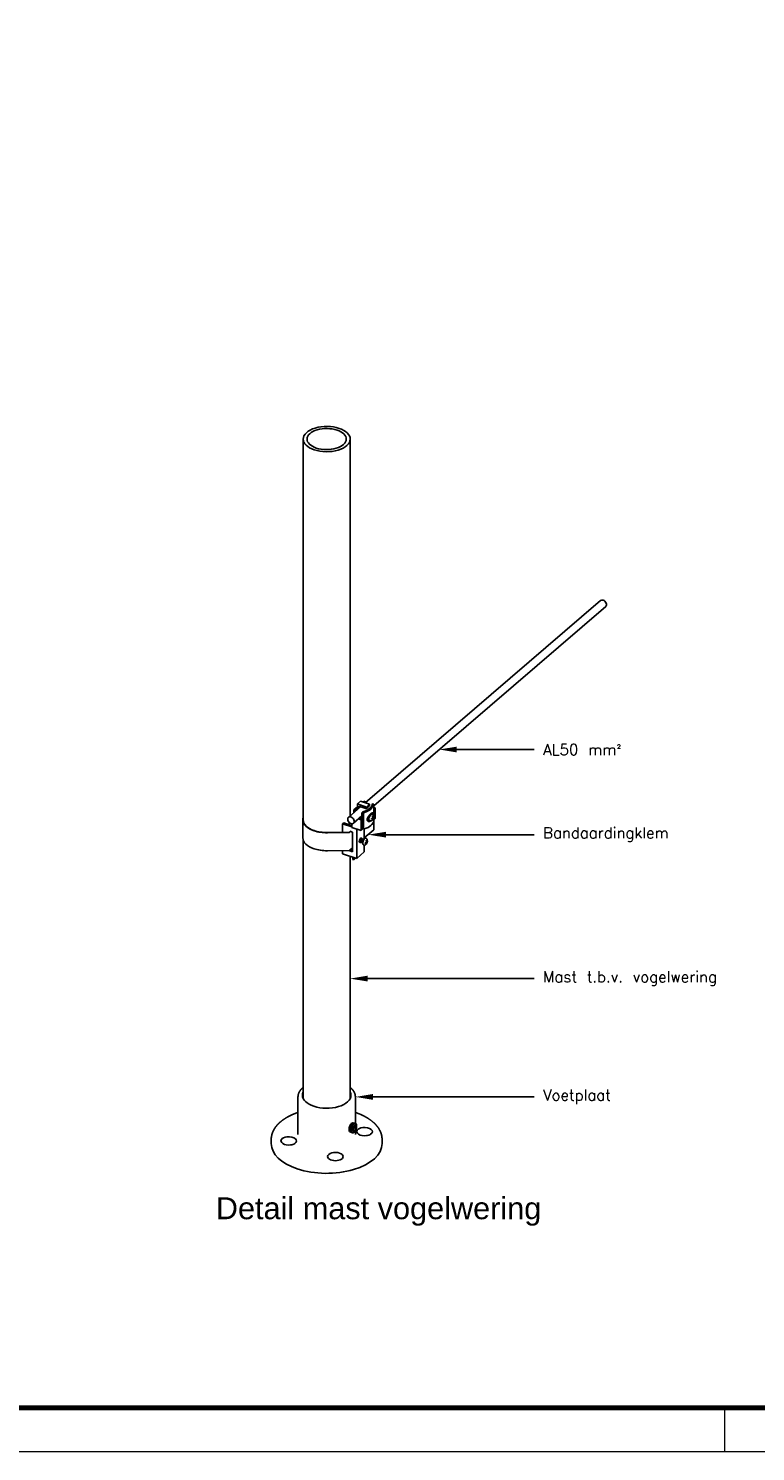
# Model space of a CAD drawing. Header units: millimetres. Extents: x -1609 to 2109, y 0 to 841.
# Tile 2 of 65: x -1419 to -1253, y 0 to 324. Entities that reach past the tile are written whole.
import ezdxf
from ezdxf import colors
from ezdxf.entities.mleader import LeaderData, LeaderLine
from ezdxf.math import Vec2, Vec3

# ---------------------------------------------------------------- set-up
doc = ezdxf.new("R2010")
doc.units = ezdxf.units.MM
doc.layers.add('a_Bemating', color=4, linetype='Continuous', lineweight=13)
doc.layers.add('a_Tekst 50', color=6, linetype='Continuous', lineweight=50)
doc.layers.add('RVB_ALG_TEKENBLAD_ALGEMEEN', color=2, linetype='Continuous')
doc.styles.add('Sch01-H50', font='Arial.ttf', dxfattribs={"height": 5})
doc.styles.get("Standard").update_dxf_attribs({"font": 'txt.shx'})

# ---------------------------------------------------------------- blocks, each defined once
blk = doc.blocks.new('*U10')
at = {"color": 1, "linetype": 'Continuous', "lineweight": 18}
blk.add_lwpolyline([(-1609, 0), (0, 0), (0, 841), (-1609, 841)], close=True, dxfattribs=at)
at = {"color": 5, "linetype": 'Continuous', "lineweight": 70}
blk.add_lwpolyline([(-1599, 10), (-10, 10), (-10, 831), (-1599, 831)], close=True, dxfattribs=at)
at = {"color": 1, "linetype": 'Continuous', "lineweight": 18, "flags": 128}
blk.add_lwpolyline([(-1260, 10), (-1260, 0)], dxfattribs=at)
blk = doc.blocks.new('A$CFLATSHOT_1C40')
for p, q in [((-24.2, 725.1), (-24.2, 333.1)), ((24.1, 725.1), (24.1, 337.4)), ((281.8, 559), (39.7, 350.7)), ((287, 552.9), (48.4, 347.7)), ((34.7, 352.3), (31.6, 349.6)), ((34.7, 352.3), (44.2, 349.2)), ((38.2, 352.3), (37.2, 351.5)), ((38.2, 352.3), (39.9, 351.8)), ((38.9, 350.9), (39.9, 351.8)), ((39.9, 351.8), (39.9, 350.9)), ((35.1, 346.8), (22.4, 335.8)), ((36.3, 337.3), (27.6, 329.8)), ((31.6, 346.7), (28.1, 343.7)), ((28.1, 343.7), (29.8, 343.1)), ((28.1, 343.7), (28.1, 340.8)), ((29.8, 343.1), (33.3, 346.1)), ((29.8, 342.2), (29.8, 343.1)), ((31.6, 349.6), (31.6, 346.7)), ((41.1, 346.4), (31.6, 349.6)), ((33.3, 346.1), (31.6, 346.7)), ((33.3, 346.1), (33.3, 347.4)), ((41.1, 344.7), (33.3, 347.4)), ((36.3, 340.2), (36.3, 334.2)), ((37.8, 339.7), (37.8, 324.5)), ((41.1, 346.4), (44.2, 349.2)), ((44.2, 347.5), (41.1, 344.7)), ((41.1, 344.7), (41.1, 346.4)), ((44.2, 349.2), (44.2, 347.5)), ((46.6, 339.2), (47.4, 338.9)), ((46.9, 349.7), (48.4, 349.2)), ((48.4, 348.8), (48.4, 337.6)), ((48.4, 346), (49.8, 345.5)), ((48.7, 344.6), (48.4, 344.7)), ((48.7, 344.6), (49.8, 345.5)), ((48.7, 333.6), (48.7, 344.6)), ((49.8, 345.5), (49.8, 334.5)), ((-24.5, 314.6), (-24.5, 333.1)), ((17.5, 330.1), (16.4, 329.2)), ((16.4, 329.2), (16.4, 320.4)), ((16.4, 329.2), (26, 326)), ((26, 327.2), (17.5, 330.1)), ((23.1, 330.7), (23.1, 328.2)), ((26, 329.2), (26, 325.4)), ((35.5, 322.2), (26, 325.4)), ((31, 293.5), (31, 323.8)), ((32.7, 334.2), (35.5, 333.2)), ((36.6, 334.1), (33.7, 335.1)), ((35.5, 333.2), (36.6, 334.1)), ((35.5, 322.2), (35.5, 333.2)), ((36.6, 323.2), (35.5, 322.2)), ((36.6, 334.1), (36.6, 323.2)), ((36.8, 324.5), (38.3, 324)), ((38.7, 323.9), (38.7, 313.6)), ((38.7, 314.7), (48.5, 323.1)), ((44.3, 332.6), (45.2, 332.3)), ((45.2, 332.3), (45.2, 332.3)), ((47, 334.3), (46.3, 334.6)), ((47.4, 334.2), (46.4, 334.7)), ((47.9, 334.3), (46.5, 334.7)), ((46.7, 332.6), (46.7, 332.6)), ((48.1, 334.9), (47.2, 335.2)), ((47.9, 336.3), (47.3, 336.5)), ((47.3, 333.6), (47.5, 333.5)), ((48.1, 336), (47.4, 336.2)), ((47.7, 336.1), (47.4, 336.2)), ((48.3, 335.4), (47.4, 335.7)), ((48.5, 336), (48.3, 336)), ((48.4, 335.4), (48.4, 333.6)), ((48.7, 333.6), (48.4, 333.7)), ((48.5, 323.1), (48.5, 333.7)), ((49.8, 334.5), (48.7, 333.6)), ((-24.2, 312.2), (-24.2, 46.3)), ((0.6, 320.2), (23.2, 320.5)), ((23.2, 320.3), (0.7, 320)), ((23.7, 321.5), (26.7, 320.5)), ((24.6, 321.2), (23.9, 320.5)), ((26.7, 320.5), (26.7, 300.2)), ((34.1, 311.7), (34.1, 311.4)), ((34.7, 313.3), (34.6, 313.1)), ((34.7, 311.5), (34.7, 311.2)), ((35.3, 313.1), (35.2, 312.9)), ((35.3, 311.3), (35.3, 311)), ((35.9, 312.9), (35.7, 312.7)), ((35.9, 311.1), (35.9, 310.8)), ((36.5, 312.7), (36.3, 312.5)), ((36.5, 310.9), (36.5, 310.6)), ((37.1, 312.5), (36.9, 312.3)), ((36.9, 309.4), (37.1, 309.4)), ((38.2, 313.2), (38.3, 313.2)), ((40.5, 309.2), (39.8, 309.6)), ((40.8, 309.2), (39.9, 309.6)), ((40, 314.2), (40.9, 313.9)), ((41.3, 309.3), (40, 309.7)), ((40.1, 307.6), (40.1, 307.6)), ((41.6, 309.8), (40.7, 310.1)), ((41.3, 311.3), (40.8, 311.5)), ((41, 308.5), (40.8, 308.6)), ((41.6, 311), (40.9, 311.2)), ((40.9, 311.1), (41.1, 311.1)), ((41.8, 310.3), (40.9, 310.7)), ((41.8, 311), (42, 311)), ((0.7, 301.4), (23.2, 301.7)), ((16.4, 301.6), (16.4, 298.4)), ((31, 293.5), (16.4, 298.4)), ((23.7, 301.2), (24.8, 302.1)), ((23.7, 301.2), (23.7, 301.9)), ((26.7, 300.2), (23.7, 301.2)), ((23.9, 301.9), (26.7, 304.4)), ((24.1, 295.8), (24.1, 46.3)), ((24.8, 302.7), (24.8, 302.1)), ((24.8, 302.1), (26.7, 301.5)), ((26.7, 302.9), (25.5, 303.3)), ((27, 294.3), (27.4, 294.7)), ((27, 292.4), (27, 294.3)), ((27.8, 294), (27, 294.3)), ((28.3, 294.4), (27.8, 294)), ((27.8, 294), (27.8, 292.1)), ((27.8, 292.1), (29.3, 293.4)), ((38.7, 300.2), (31, 293.5)), ((37.8, 307.5), (38.7, 307.3)), ((38.7, 307.3), (38.7, 307.3)), ((38.7, 307.2), (38.7, 300.2)), ((27, 292.4), (27.8, 292.1)), ((-29.5, 48.1), (-29.5, 9.3)), ((29.5, 48.1), (29.5, 48.1)), ((29.5, 48.1), (29.5, 20.7)), ((23.1, 15.6), (23, 14.9)), ((24.6, 19.7), (24.3, 19.1)), ((24.4, 15.2), (24.3, 14.5)), ((25.9, 19.3), (25.5, 18.7)), ((27.5, 15.7), (28.8, 18.1)), ((27.5, 13.3), (27.5, 15.7)), ((27.9, 16.3), (30.2, 15.6)), ((28.5, 21), (29.8, 20.6)), ((28.8, 18.1), (30.2, 18)), ((30.2, 15.6), (28.8, 13.2)), ((30.2, 18), (30.2, 15.6)), ((30.8, 17), (30.8, 17.6)), ((-57, 4.2), (-57, 0)), ((-29.5, 9.3), (-29.5, 9.3)), ((25.3, 11.5), (26.6, 11.1)), ((27.5, 13.7), (28.8, 13.2)), ((28.8, 13.2), (27.5, 13.3)), ((29.2, 12.9), (29.6, 13.4)), ((29.5, 13.3), (29.5, 9.3)), ((57, 4.2), (57, 4.2)), ((57, 4.2), (57, 0))]:
    blk.add_line(p, q)
for centre in [(43.7, 336.5), (37.1, 311.5)]:
    blk.add_arc(centre, 4.89, 307.753, 15.209)
at = {"extrusion": (-6.65246e-13, 3.41394e-14, -1)}
blk.add_arc((-35.6, 333.4), 12.8, 178.9276, 185.4623, dxfattribs=at)
for centre, major_axis, ratio, start_param, end_param in [((0, 725.1), (24.2, 0), 0.536732, 1.012894, 3.141575), ((0, 725.1), (24.2, 0), 0.536732, 6.283168, 7.29608), ((0, 725.1), (24.2, 0), 0.536732, 3.141575, 4.154487), ((0, 725.1), (24.2, 0), 0.536732, 4.154487, 6.283168), ((284.4, 555.9), (2.61, -3.03), 0.715812, 2.264888, 3.14161), ((284.4, 555.9), (2.61, -3.03), 0.715812, 0.000017, 2.264888), ((28.9, 349.9), (19.5, 0), 0.536732, 5.245555, 5.725283), ((28.9, 349.9), (19.5, 0), 0.536732, 5.725283, 6.205012), ((43.6, 336.6), (4.49, 1.93), 0.281028, 5.481735, 5.626728), ((43.7, 336.5), (2.77, -4.03), 0.665199, 1.018503, 1.257536), ((0, 333.1), (-24.1, 0), 0.536732, 6.283168, 7.29608), ((28.9, 333), (19.5, 0), 0.536732, 5.245555, 5.725283), ((28.9, 333), (19.5, 0), 0.536732, 5.725283, 6.205012), ((43.7, 336.4), (4.86, 0.5), 0.4871, 5.184267, 5.4233), ((43.6, 336.4), (1.53, -4.64), 0.441294, 0.929641, 1.002138), ((43.6, 336.4), (1.53, -4.64), 0.441294, 0.857144, 0.929641), ((43.5, 336.7), (4.05, 2.69), 0.771531, 5.122834, 5.245201), ((43.7, 336.5), (2.77, -4.03), 0.665199, 0.279796, 0.518829), ((43.4, 336.5), (-0.51, -4.84), 0.83672, 1.426941, 1.549308), ((43.4, 336.1), (-3.99, 2.78), 0.302928, 3.49562, 3.617987), ((43.7, 336.9), (4.79, -0.85), 0.05964, 5.862074, 5.984441), ((43.7, 336.4), (4.86, 0.5), 0.4871, 5.922975, 6.162008), ((0, 314.6), (-24.5, 0), 0.536732, 6.283168, 7.29608), ((0, 333.1), (-24.1, 0), 0.536732, 1.012894, 1.597611), ((23.2, 320.7), (0.4, 0), 0.536732, 4.739203, 5.725283), ((34.9, 312.2), (0.79, 2.37), 0.446689, 6.283144, 8.497369), ((34.9, 312.2), (0.79, 2.37), 0.446689, 2.214184, 3.141552), ((34.6, 312.3), (0.64, 1.9), 0.446689, 2.463721, 3.499712), ((34, 312.5), (0.64, 1.9), 0.446689, 3.402861, 3.499712), ((35.1, 312.1), (0.64, 1.9), 0.446689, 2.096789, 3.499712), ((35.1, 312.1), (0.64, 1.9), 0.446689, 1.044808, 2.096789), ((34.9, 312.2), (0.44, 1.32), 0.446689, 1.044808, 2.096789), ((34.9, 312.2), (0.79, 2.37), 0.446689, 3.141552, 3.829068), ((34.6, 312.3), (0.64, 1.9), 0.446689, 0.643387, 0.677872), ((34.6, 312.3), (0.64, 1.9), 0.446689, 5.925066, 6.926573), ((35.7, 311.9), (0.64, 1.9), 0.446689, 2.096789, 3.499712), ((35.1, 312.1), (0.64, 1.9), 0.446689, 0.643387, 1.044808), ((35.7, 311.9), (0.64, 1.9), 0.446689, 1.044808, 2.096789), ((35.4, 312), (0.44, 1.32), 0.446689, 1.044808, 2.096789), ((34, 312.5), (0.64, 1.9), 0.446689, 5.925066, 6.021917), ((35.1, 312.1), (0.64, 1.9), 0.446689, 5.925066, 6.926573), ((36.3, 311.7), (0.64, 1.9), 0.446689, 2.096789, 3.499712), ((35.7, 311.9), (0.64, 1.9), 0.446689, 0.643387, 1.044808), ((36.3, 311.7), (0.64, 1.9), 0.446689, 1.044808, 2.096789), ((36, 311.8), (0.44, 1.32), 0.446689, 1.044808, 2.096789), ((34.9, 312.2), (0.79, 2.37), 0.446689, 5.59571, 6.283144), ((35.7, 311.9), (0.64, 1.9), 0.446689, 5.925066, 6.926573), ((36.9, 311.5), (0.64, 1.9), 0.446689, 2.096789, 3.499712), ((36.3, 311.7), (0.64, 1.9), 0.446689, 0.643387, 1.044808), ((36.9, 311.5), (0.64, 1.9), 0.446689, 1.044808, 2.096789), ((36.6, 311.6), (0.44, 1.32), 0.446689, 1.044808, 2.096789), ((36.3, 311.7), (0.64, 1.9), 0.446689, 5.925066, 6.926573), ((37.5, 311.3), (0.64, 1.9), 0.446689, 2.096789, 3.141629), ((36.9, 311.5), (0.64, 1.9), 0.446689, 0.643387, 1.044808), ((37.5, 311.3), (0.64, 1.9), 0.446689, 1.044808, 2.096789), ((37.2, 311.4), (0.44, 1.32), 0.446689, 1.044808, 2.096789), ((38.9, 310.9), (1.11, 3.32), 0.446689, 0.643387, 3.141629), ((36.9, 311.5), (0.64, 1.9), 0.446689, 5.925066, 6.926573), ((37.5, 311.3), (0.64, 1.9), 0.446689, 0.643387, 1.044808), ((37.5, 311.3), (0.64, 1.9), 0.446689, 0.000037, 0.643387), ((38.9, 310.9), (1.11, 3.32), 0.446689, 0.000037, 0.643387), ((37.1, 311.5), (4.86, -0.53), 0.580484, 5.297454, 5.536486), ((37, 311), (4.55, -1.73), 0.153024, 5.65455, 5.776917), ((37.1, 311.4), (4.18, -2.52), 0.679652, 5.990424, 6.135417), ((37.1, 311.4), (-3.62, 3.28), 0.758583, 3.994243, 4.233276), ((37.1, 311.4), (-3.62, 3.28), 0.758583, 3.255536, 3.494568), ((37.3, 311.8), (-4.46, 1.95), 0.396312, 3.654114, 3.77648), ((37.3, 311.5), (0.03, -4.87), 0.930104, 1.100418, 1.222785), ((37.2, 311.3), (4.56, 1.69), 0.864915, 5.540994, 5.663361), ((37.1, 311.5), (4.86, -0.53), 0.580484, 6.036161, 6.275194), ((37.1, 311.5), (-4.81, 0.86), 0.839917, 3.290216, 3.362712), ((37.1, 311.5), (-4.81, 0.86), 0.839917, 3.217719, 3.290216), ((0, 314.6), (-24.5, 0), 0.536732, 1.012894, 1.597611), ((23.2, 302.2), (0.8, 0), 0.536732, 4.739203, 5.725283), ((27.1, 294.1), (-2.5, 0), 0.536732, 2.583691, 3.041197), ((0, 49.8), (25, 0), 0.536732, 2.88008, 3.141575), ((0, 49.8), (25, 0), 0.536732, 3.141575, 4.154487), ((0, 49.8), (25, 0), 0.536732, 4.154487, 6.283168), ((0, 49.8), (25, 0), 0.536732, 6.283168, 6.544698), ((25.7, 16.7), (1.59, 4.74), 0.446689, 2.096789, 3.446747), ((25.7, 16.7), (1.59, 4.74), 0.446689, 1.044808, 2.096789), ((25.7, 16.7), (1.59, 4.74), 0.446689, 0.643387, 1.044808), ((25.7, 16.7), (1.59, 4.74), 0.446689, 5.978031, 6.926573), ((0, 0), (57, 0), 0.536732, 3.141575, 4.154487), ((0, 0), (57, 0), 0.536732, 4.154487, 6.283168)]:
    blk.add_ellipse(centre, major_axis=major_axis, ratio=ratio, start_param=start_param, end_param=end_param)
at = {"extrusion": (-4.1264e-15, 5.08312e-30, -1)}
for start_param, end_param in [(3.14161, 5.270291), (5.270291, 6.283203), (2.128698, 3.14161), (0.000017, 2.128698)]:
    blk.add_ellipse((0, 725.1), major_axis=(20.2, 0), ratio=0.536732, start_param=start_param, end_param=end_param, dxfattribs=at)
at = {"extrusion": (-6.72266e-15, -2.04627e-14, -1)}
blk.add_ellipse((36.9, 338.7), major_axis=(-0.64, -1.9), ratio=0.446689, start_param=6.232376, end_param=6.618921, dxfattribs=at)
at = {"extrusion": (-1.66805e-15, -3.31233e-29, -1)}
for start_param, end_param in [(0.557902, 1.081501), (0.034303, 0.557902)]:
    blk.add_ellipse((28.9, 349.9), major_axis=(18, 0), ratio=0.536732, start_param=start_param, end_param=end_param, dxfattribs=at)
at = {"extrusion": (1.00984e-15, -9.1624e-16, -1)}
for start_param, end_param in [(2.049909, 2.288942), (2.788617, 3.02765)]:
    blk.add_ellipse((43.6, 336.4), major_axis=(-3.62, 3.28), ratio=0.758583, start_param=start_param, end_param=end_param, dxfattribs=at)
at = {"extrusion": (2.41882e-15, -6.74048e-17, -1)}
for start_param, end_param in [(5.270291, 6.283203), (0.000017, 0.180763), (4.685575, 5.270291)]:
    blk.add_ellipse((0, 333.1), major_axis=(-24.5, 0), ratio=0.536732, start_param=start_param, end_param=end_param, dxfattribs=at)
at = {"extrusion": (-8.39355e-16, 1.03534e-15, -1)}
for start_param, end_param in [(0.876705, 3.141576), (3.141576, 4.018297), (4.018297, 6.283168), (6.283168, 7.15989)]:
    blk.add_ellipse((25, 332.8), major_axis=(2.61, -3.03), ratio=0.715812, start_param=start_param, end_param=end_param, dxfattribs=at)
at = {"extrusion": (-3.27276e-15, 4.37322e-16, -1)}
for start_param, end_param in [(3.888292, 4.127324), (3.149584, 3.388617)]:
    blk.add_ellipse((43.7, 336.6), major_axis=(-4.86, 0.53), ratio=0.580484, start_param=start_param, end_param=end_param, dxfattribs=at)
at = {"extrusion": (3.25707e-15, -1.3211e-15, -1)}
blk.add_ellipse((43.5, 336.1), major_axis=(-4.55, 1.73), ratio=0.153024, start_param=3.647861, end_param=3.770228, dxfattribs=at)
at = {"extrusion": (1.01719e-14, -6.28443e-15, -1)}
blk.add_ellipse((43.6, 336.4), major_axis=(-4.18, 2.52), ratio=0.679652, start_param=3.289361, end_param=3.434354, dxfattribs=at)
at = {"extrusion": (4.61961e-15, -2.07927e-15, -1)}
blk.add_ellipse((43.8, 336.9), major_axis=(4.46, -1.95), ratio=0.396312, start_param=5.648298, end_param=5.770664, dxfattribs=at)
at = {"extrusion": (1.48632e-17, -9.94887e-15, -1)}
blk.add_ellipse((43.8, 336.5), major_axis=(-0.03, 4.87), ratio=0.930104, start_param=1.918808, end_param=2.041175, dxfattribs=at)
at = {"extrusion": (-4.46821e-15, -1.60133e-15, -1)}
blk.add_ellipse((43.7, 336.3), major_axis=(-4.56, -1.69), ratio=0.864915, start_param=3.761417, end_param=3.883784, dxfattribs=at)
at = {"extrusion": (1.64472e-15, -2.93195e-16, -1)}
for start_param, end_param in [(2.920473, 2.99297), (2.99297, 3.065466)]:
    blk.add_ellipse((43.7, 336.6), major_axis=(-4.81, 0.86), ratio=0.839917, start_param=start_param, end_param=end_param, dxfattribs=at)
at = {"extrusion": (-2.94667e-14, 6.46402e-17, -1)}
blk.add_ellipse((23.2, 320.7), major_axis=(0.8, 0), ratio=0.536732, start_param=0.557902, end_param=1.543982, dxfattribs=at)
at = {"extrusion": (7.48336e-15, 7.638e-16, -1)}
for start_param, end_param in [(4.001478, 4.240511), (3.26277, 3.501803)]:
    blk.add_ellipse((37.1, 311.4), major_axis=(-4.86, -0.5), ratio=0.4871, start_param=start_param, end_param=end_param, dxfattribs=at)
at = {"extrusion": (2.43349e-15, -7.71795e-15, -1)}
for start_param, end_param in [(5.281048, 5.353544), (5.353544, 5.426041)]:
    blk.add_ellipse((37, 311.4), major_axis=(1.53, -4.64), ratio=0.441294, start_param=start_param, end_param=end_param, dxfattribs=at)
at = {"extrusion": (-3.05732e-15, -2.2432e-15, -1)}
blk.add_ellipse((37, 311.7), major_axis=(-4.05, -2.69), ratio=0.771531, start_param=4.179577, end_param=4.301944, dxfattribs=at)
at = {"extrusion": (-7.41376e-15, -3.35829e-15, -1)}
blk.add_ellipse((37.1, 311.6), major_axis=(-4.49, -1.93), ratio=0.281028, start_param=3.79805, end_param=3.943043, dxfattribs=at)
at = {"extrusion": (5.54735e-16, -1.1079e-15, -1)}
for start_param, end_param in [(5.025649, 5.264682), (5.764357, 6.003389)]:
    blk.add_ellipse((37.2, 311.5), major_axis=(2.77, -4.03), ratio=0.665199, start_param=start_param, end_param=end_param, dxfattribs=at)
at = {"extrusion": (-2.16206e-16, -2.45521e-15, -1)}
blk.add_ellipse((36.9, 311.5), major_axis=(0.51, 4.84), ratio=0.83672, start_param=1.592285, end_param=1.714652, dxfattribs=at)
at = {"extrusion": (8.57592e-15, -5.97261e-15, -1)}
blk.add_ellipse((36.9, 311.1), major_axis=(3.99, -2.78), ratio=0.302928, start_param=5.806791, end_param=5.929158, dxfattribs=at)
at = {"extrusion": (2.95436e-15, -5.24765e-16, -1)}
blk.add_ellipse((37.2, 311.9), major_axis=(-4.79, 0.85), ratio=0.05964, start_param=3.440337, end_param=3.562704, dxfattribs=at)
at = {"extrusion": (3.64257e-15, 1.09283e-14, -1)}
blk.add_ellipse((25, 16.9), major_axis=(1.18, 3.51), ratio=0.446689, start_param=4.186397, end_param=5.238377, dxfattribs=at)
at = {"extrusion": (3.91166e-15, 1.15223e-14, -1)}
for start_param, end_param in [(4.186397, 5.238377), (5.238377, 5.639798), (5.639798, 6.283149), (3.141556, 4.186397)]:
    blk.add_ellipse((26.9, 16.3), major_axis=(1.59, 4.74), ratio=0.446689, start_param=start_param, end_param=end_param, dxfattribs=at)
at = {"extrusion": (-2.01014e-15, -6.16014e-15, -1)}
blk.add_ellipse((26.3, 16.5), major_axis=(1.18, 3.51), ratio=0.446689, start_param=4.186397, end_param=5.238377, dxfattribs=at)
at = {"extrusion": (3.52785e-16, 8.18513e-16, -1)}
for start_param, end_param in [(3.141556, 5.639798), (5.639798, 6.283149), (6.283149, 7.327989), (2.498205, 3.141556), (2.096784, 2.498205)]:
    blk.add_ellipse((28.2, 15.9), major_axis=(1.59, 4.74), ratio=0.446689, start_param=start_param, end_param=end_param, dxfattribs=at)
at = {"extrusion": (1.52684e-16, 1.38677e-16, -1)}
for start_param, end_param in [(2.498205, 5.639798), (5.639798, 7.327989), (1.044804, 2.096784), (2.096784, 2.498205)]:
    blk.add_ellipse((28.8, 15.7), major_axis=(1.18, 3.51), ratio=0.446689, start_param=start_param, end_param=end_param, dxfattribs=at)
at = {"extrusion": (3.35758e-15, 2.08353e-30, -1)}
for start_param, end_param in [(5.593616, 7.626485), (1.3433, 3.831221), (4.484893, 5.593616), (3.831221, 4.484893)]:
    blk.add_ellipse((39, 12.4), major_axis=(-8, 0), ratio=0.536732, start_param=start_param, end_param=end_param, dxfattribs=at)
at = {"extrusion": (2.24222e-15, -2.58561e-16, -1)}
for start_param, end_param in [(5.593616, 7.626485), (1.3433, 3.831221), (4.484893, 5.593616), (3.831221, 4.484893)]:
    blk.add_ellipse((39, 12.4), major_axis=(-8, 0), ratio=0.536732, start_param=start_param, end_param=end_param, dxfattribs=at)
at = {"extrusion": (3.29462e-15, -1.55136e-16, -1)}
for start_param, end_param in [(2.452024, 4.484893), (1.3433, 2.452024), (4.484893, 6.972814), (0.689629, 1.3433)]:
    blk.add_ellipse((-39, 2.8), major_axis=(8, 0), ratio=0.536732, start_param=start_param, end_param=end_param, dxfattribs=at)
at = {"extrusion": (-7.38507e-15, -5.17121e-17, -1)}
for start_param, end_param in [(2.452024, 4.484893), (1.3433, 2.452024), (4.484893, 6.972814), (0.689629, 1.3433)]:
    blk.add_ellipse((-39, 2.8), major_axis=(8, 0), ratio=0.536732, start_param=start_param, end_param=end_param, dxfattribs=at)
at = {"extrusion": (-5.58715e-15, -2.06849e-16, -1)}
for start_param, end_param in [(2.914096, 6.055689), (2.452024, 2.914096), (6.055689, 6.972814), (0.689629, 2.452024)]:
    blk.add_ellipse((9, -13.3), major_axis=(8, 0), ratio=0.536732, start_param=start_param, end_param=end_param, dxfattribs=at)
at = {"extrusion": (-8.70571e-15, -2.06849e-16, -1)}
for start_param, end_param in [(2.914096, 6.055689), (2.452024, 2.914096), (6.055689, 6.972814), (0.689629, 2.452024)]:
    blk.add_ellipse((9, -13.3), major_axis=(8, 0), ratio=0.536732, start_param=start_param, end_param=end_param, dxfattribs=at)
for points, degree, knots in [([(37.4, 341.3), (37.4, 341.3), (37.3, 341.3), (37.3, 341.3), (37.2, 341.3), (37.1, 341.2), (37.1, 341.2), (37.1, 341.2), (37, 341.2), (37, 341.2), (37, 341.2), (36.9, 341.1), (36.9, 341.1), (36.9, 341.1), (36.8, 341), (36.7, 341), (36.7, 340.9), (36.7, 340.9), (36.7, 340.9), (36.7, 340.9), (36.6, 340.9), (36.6, 340.8), (36.5, 340.8), (36.5, 340.7), (36.5, 340.7), (36.5, 340.6), (36.4, 340.6), (36.4, 340.6), (36.4, 340.5), (36.4, 340.5), (36.4, 340.5), (36.4, 340.4), (36.3, 340.3), (36.3, 340.3), (36.3, 340.2), (36.3, 340.2)], 5, [0, 0, 0, 0, 0, 0, 0.000242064, 0.000242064, 0.000242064, 0.000423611, 0.000423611, 0.000423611, 0.000423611, 0.000484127, 0.000484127, 0.000484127, 0.000726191, 0.000726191, 0.000726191, 0.000847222, 0.000847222, 0.000847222, 0.000847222, 0.000968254, 0.000968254, 0.000968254, 0.001210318, 0.001210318, 0.001210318, 0.001270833, 0.001270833, 0.001270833, 0.001270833, 0.001452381, 0.001452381, 0.001452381, 0.001694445, 0.001694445, 0.001694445, 0.001694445, 0.001694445, 0.001694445]), ([(37.8, 339.7), (37.8, 339.7), (37.8, 339.8), (37.9, 339.8), (37.9, 339.9), (37.9, 340), (37.9, 340), (37.9, 340), (37.9, 340.1), (37.9, 340.1), (37.9, 340.1), (38, 340.2), (38, 340.2), (38, 340.2), (38.1, 340.3), (38.1, 340.4), (38.1, 340.4), (38.1, 340.4), (38.2, 340.4), (38.2, 340.4), (38.2, 340.5), (38.3, 340.5), (38.3, 340.6), (38.4, 340.6), (38.4, 340.6), (38.5, 340.7), (38.5, 340.7), (38.5, 340.7), (38.5, 340.7), (38.5, 340.7), (38.6, 340.7), (38.6, 340.8), (38.7, 340.8), (38.8, 340.8), (38.8, 340.8), (38.8, 340.8)], 5, [0, 0, 0, 0, 0, 0, 0.000239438, 0.000239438, 0.000239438, 0.000419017, 0.000419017, 0.000419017, 0.000419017, 0.000478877, 0.000478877, 0.000478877, 0.000718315, 0.000718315, 0.000718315, 0.000838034, 0.000838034, 0.000838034, 0.000838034, 0.000957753, 0.000957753, 0.000957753, 0.001197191, 0.001197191, 0.001197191, 0.001257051, 0.001257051, 0.001257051, 0.001257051, 0.00143663, 0.00143663, 0.00143663, 0.001676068, 0.001676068, 0.001676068, 0.001676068, 0.001676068, 0.001676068]), ([(41.6, 333.5), (41.6, 333.6), (41.6, 333.8), (41.7, 334), (41.7, 334.2), (41.8, 334.5), (41.9, 334.7), (41.9, 334.9), (42, 335.1), (42.2, 335.5), (42.3, 335.6), (42.4, 335.8), (42.5, 336), (42.7, 336.3), (42.8, 336.5), (42.9, 336.6), (43.1, 336.8), (43.3, 337.1), (43.4, 337.3), (43.5, 337.4), (43.6, 337.6), (43.9, 337.9), (44, 338), (44.1, 338.1), (44.2, 338.3), (44.6, 338.7), (44.8, 338.9), (45, 339.1), (45.3, 339.3), (45.5, 339.5)], 5, [0.007962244, 0.007962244, 0.007962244, 0.007962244, 0.007962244, 0.007962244, 0.008957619, 0.008957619, 0.008957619, 0.008957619, 0.009952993, 0.009952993, 0.009952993, 0.009952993, 0.010948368, 0.010948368, 0.010948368, 0.010948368, 0.011943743, 0.011943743, 0.011943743, 0.011943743, 0.012939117, 0.012939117, 0.012939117, 0.012939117, 0.013934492, 0.013934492, 0.013934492, 0.013934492, 0.015925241, 0.015925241, 0.015925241, 0.015925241, 0.015925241, 0.015925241]), ([(45.9, 338.6), (45.7, 338.5), (45.6, 338.3), (45.4, 338.2), (45.2, 338), (45, 337.7), (45, 337.6), (44.9, 337.6), (44.8, 337.5), (44.7, 337.4), (44.7, 337.3), (44.7, 337.3), (44.6, 337.1), (44.5, 337), (44.4, 336.9), (44.3, 336.8), (44.2, 336.5), (44.1, 336.4), (44, 336.3), (43.9, 336.1), (43.8, 335.9), (43.7, 335.7), (43.7, 335.6), (43.6, 335.5), (43.5, 335.2), (43.5, 335), (43.4, 334.9), (43.4, 334.8), (43.4, 334.5), (43.3, 334.5), (43.3, 334.4), (43.3, 334.3), (43.3, 334.2), (43.3, 334.1), (43.3, 334.1), (43.3, 334), (43.3, 333.9)], 5, [0, 0, 0, 0, 0, 0, 0.001495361, 0.001495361, 0.001495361, 0.001495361, 0.001993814, 0.001993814, 0.001993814, 0.002243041, 0.002243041, 0.002243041, 0.002243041, 0.002990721, 0.002990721, 0.002990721, 0.002990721, 0.003738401, 0.003738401, 0.003738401, 0.003738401, 0.004486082, 0.004486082, 0.004486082, 0.004486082, 0.005233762, 0.005233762, 0.005233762, 0.005233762, 0.005607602, 0.005607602, 0.005607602, 0.005607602, 0.005981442, 0.005981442, 0.005981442, 0.005981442, 0.005981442, 0.005981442]), ([(45.5, 339.5), (45.7, 339.7), (45.9, 339.9), (46.1, 340), (46.3, 340.1), (46.5, 340.2), (46.5, 340.2), (46.6, 340.3), (46.7, 340.3), (46.8, 340.3), (46.8, 340.3), (46.8, 340.3), (46.9, 340.4), (47, 340.4), (47, 340.4), (47.1, 340.4), (47.2, 340.4), (47.3, 340.4), (47.3, 340.3), (47.4, 340.3), (47.4, 340.3), (47.5, 340.3), (47.5, 340.2), (47.5, 340.2), (47.6, 340.1), (47.6, 340.1), (47.6, 340.1), (47.7, 339.9), (47.7, 339.9), (47.7, 339.8), (47.7, 339.7), (47.8, 339.5), (47.8, 339.4), (47.8, 339.3), (47.8, 339.3), (47.8, 339.1), (47.8, 339.1), (47.8, 339), (47.8, 338.9), (47.8, 338.8)], 5, [0.015925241, 0.015925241, 0.015925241, 0.015925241, 0.015925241, 0.015925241, 0.017916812, 0.017916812, 0.017916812, 0.017916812, 0.018580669, 0.018580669, 0.018580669, 0.018912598, 0.018912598, 0.018912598, 0.018912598, 0.019908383, 0.019908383, 0.019908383, 0.019908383, 0.020904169, 0.020904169, 0.020904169, 0.020904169, 0.021236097, 0.021236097, 0.021236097, 0.021899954, 0.021899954, 0.021899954, 0.021899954, 0.02289574, 0.02289574, 0.02289574, 0.02289574, 0.023393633, 0.023393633, 0.023393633, 0.023393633, 0.023891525, 0.023891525, 0.023891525, 0.023891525, 0.023891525, 0.023891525]), ([(47.6, 338.9), (47.6, 338.9), (47.5, 339), (47.5, 339), (47.5, 339), (47.4, 339.1), (47.4, 339.1), (47.3, 339.2), (47.3, 339.2), (47.2, 339.2), (47.2, 339.2), (47.2, 339.2), (47.1, 339.2), (47.1, 339.2), (47, 339.2), (47, 339.2), (46.9, 339.2), (46.8, 339.2), (46.8, 339.2), (46.7, 339.2), (46.6, 339.1), (46.6, 339.1), (46.6, 339.1), (46.6, 339.1), (46.6, 339.1), (46.5, 339.1), (46.4, 339), (46.4, 339), (46.2, 338.9), (46.1, 338.8), (46.1, 338.8), (46, 338.7), (45.9, 338.6)], 5, [0.007632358, 0.007632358, 0.007632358, 0.007632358, 0.007632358, 0.007632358, 0.00821726, 0.00821726, 0.00821726, 0.00821726, 0.008962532, 0.008962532, 0.008962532, 0.008962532, 0.009069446, 0.009069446, 0.009069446, 0.009707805, 0.009707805, 0.009707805, 0.009707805, 0.010453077, 0.010453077, 0.010453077, 0.010453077, 0.010506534, 0.010506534, 0.010506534, 0.010506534, 0.01119835, 0.01119835, 0.01119835, 0.01119835, 0.011943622, 0.011943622, 0.011943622, 0.011943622, 0.011943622, 0.011943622]), ([(46.9, 349.6), (46.9, 349.6), (46.9, 349.6), (46.9, 349.7), (46.9, 349.7), (46.9, 349.7), (46.9, 349.7), (46.9, 349.7), (46.9, 349.7), (46.9, 349.7)], 3, [0.0004287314, 0.0004287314, 0.0004287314, 0.0004287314, 0.0005845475, 0.0006624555, 0.0007403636, 0.0008182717, 0.0008961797, 0.0009351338, 0.0009740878, 0.0009740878, 0.0009740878, 0.0009740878]), ([(46.9, 349.7), (46.9, 349.7), (46.9, 349.7), (46.9, 349.7), (46.9, 349.7), (46.9, 349.7), (46.9, 349.7), (46.9, 349.7)], 3, [0.00097408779, 0.00097408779, 0.00097408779, 0.00097408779, 0.00100000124, 0.00101295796, 0.00102591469, 0.00103887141, 0.00106478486, 0.00106478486, 0.00106478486, 0.00106478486]), ([(46.9, 349.7), (46.9, 349.7), (46.9, 349.7), (46.9, 349.7), (46.9, 349.7), (46.9, 349.7), (46.9, 349.7), (46.9, 349.7), (46.9, 349.7), (46.9, 349.7), (46.9, 349.7), (46.9, 349.7), (46.9, 349.6), (46.9, 349.6), (46.9, 349.6), (46.9, 349.5)], 5, [0.0010647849, 0.0010647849, 0.0010647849, 0.0010647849, 0.0010647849, 0.0010647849, 0.0012468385, 0.0012468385, 0.0012468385, 0.0012764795, 0.0012764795, 0.0012764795, 0.0012764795, 0.0013378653, 0.0013378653, 0.0013378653, 0.0017019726, 0.0017019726, 0.0017019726, 0.0017019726, 0.0017019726, 0.0017019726]), ([(48.4, 337.8), (48.3, 337.9), (48.3, 338.1), (48.2, 338.3), (48.1, 338.5), (47.8, 338.7), (47.7, 338.8), (47.6, 338.8), (47.5, 338.9), (47.4, 338.9)], 5, [0, 0, 0, 0, 0, 0, 1.160307, 1.160307, 1.160307, 1.160307, 1.908381, 1.908381, 1.908381, 1.908381, 1.908381, 1.908381]), ([(47.8, 338.8), (47.8, 338.8), (47.8, 338.8), (47.8, 338.8), (47.8, 338.8), (47.8, 338.7), (47.8, 338.7), (47.8, 338.7), (47.8, 338.7)], 5, [0.0238915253, 0.0238915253, 0.0238915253, 0.0238915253, 0.0238915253, 0.0238915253, 0.0239214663, 0.0239214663, 0.0239214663, 0.0240112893, 0.0240112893, 0.0240112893, 0.0240112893, 0.0240112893, 0.0240112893]), ([(48.4, 349), (48.4, 349.1), (48.4, 349.1), (48.4, 349.1), (48.4, 349.2), (48.4, 349.2), (48.4, 349.2), (48.4, 349.2), (48.4, 349.2), (48.4, 349.2), (48.4, 349.2), (48.4, 349.2), (48.4, 349.2), (48.4, 349.2), (48.4, 349.2), (48.4, 349.2), (48.4, 349.2), (48.4, 349.2), (48.4, 349.2), (48.4, 349.2), (48.4, 349.2), (48.4, 349.2)], 5, [0, 0, 0, 0, 0, 0, 0.0003047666, 0.0003047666, 0.0003047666, 0.0004063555, 0.0004063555, 0.0004063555, 0.0004190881, 0.0004190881, 0.0004190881, 0.0004190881, 0.0005079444, 0.0005079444, 0.0005079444, 0.0006095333, 0.0006095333, 0.0006095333, 0.0007111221, 0.0007111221, 0.0007111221, 0.0007111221, 0.0007111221, 0.0007111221]), ([(48.4, 349.2), (48.4, 349.2), (48.4, 349.2), (48.4, 349.2), (48.4, 349.2), (48.4, 349.2), (48.4, 349.2), (48.4, 349.2), (48.4, 349.2), (48.4, 349.2), (48.4, 349.2), (48.4, 349.1), (48.4, 349.1), (48.4, 349.1), (48.4, 349.1), (48.4, 349.1), (48.4, 349.1), (48.4, 349), (48.4, 348.9), (48.4, 348.9), (48.4, 348.8)], 5, [0.0007111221, 0.0007111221, 0.0007111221, 0.0007111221, 0.0007111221, 0.0007111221, 0.0008381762, 0.0008381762, 0.0008381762, 0.0008490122, 0.0008490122, 0.0008490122, 0.0011247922, 0.0011247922, 0.0011247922, 0.0012572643, 0.0012572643, 0.0012572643, 0.0012626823, 0.0012626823, 0.0012626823, 0.0016763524, 0.0016763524, 0.0016763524, 0.0016763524, 0.0016763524, 0.0016763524]), ([(36.6, 324.6), (36.6, 324.6), (36.6, 324.6), (36.6, 324.5), (36.6, 324.5), (36.6, 324.5), (36.6, 324.5), (36.6, 324.5), (36.6, 324.5), (36.7, 324.5), (36.7, 324.5), (36.7, 324.5), (36.7, 324.5), (36.7, 324.5), (36.7, 324.5), (36.7, 324.5), (36.7, 324.5), (36.7, 324.5), (36.7, 324.5), (36.7, 324.5), (36.8, 324.5), (36.8, 324.5)], 5, [0.0006768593, 0.0006768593, 0.0006768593, 0.0006768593, 0.0006768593, 0.0006768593, 0.0007193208, 0.0007193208, 0.0007193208, 0.0007617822, 0.0007617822, 0.0007617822, 0.0008467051, 0.0008467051, 0.0008467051, 0.0008509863, 0.0008509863, 0.0008509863, 0.0008509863, 0.0008891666, 0.0008891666, 0.0008891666, 0.0009740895, 0.0009740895, 0.0009740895, 0.0009740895, 0.0009740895, 0.0009740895]), ([(38.3, 324), (38.2, 324), (38.2, 324), (38.2, 324), (38.2, 324), (38.2, 324), (38.2, 324), (38.2, 324), (38.1, 324), (38.1, 324), (38.1, 324.1), (38, 324.1), (38, 324.1), (38, 324.2), (37.9, 324.2), (37.9, 324.2), (37.9, 324.2), (37.9, 324.2), (37.9, 324.2), (37.9, 324.3), (37.9, 324.3), (37.9, 324.4), (37.8, 324.4), (37.8, 324.5), (37.8, 324.5), (37.8, 324.5)], 5, [0.0007111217, 0.0007111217, 0.0007111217, 0.0007111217, 0.0007111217, 0.0007111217, 0.0008381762, 0.0008381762, 0.0008381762, 0.0008381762, 0.0008490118, 0.0008490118, 0.0008490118, 0.001124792, 0.001124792, 0.001124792, 0.0012572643, 0.0012572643, 0.0012572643, 0.0012572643, 0.0012626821, 0.0012626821, 0.0012626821, 0.0015384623, 0.0015384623, 0.0015384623, 0.0016763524, 0.0016763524, 0.0016763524, 0.0016763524, 0.0016763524, 0.0016763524]), ([(38.8, 324), (38.8, 324), (38.7, 323.9), (38.7, 323.9), (38.6, 323.9), (38.5, 323.9), (38.5, 323.9), (38.5, 323.9), (38.5, 323.9), (38.5, 323.9), (38.5, 323.9), (38.5, 323.9), (38.5, 323.9), (38.4, 323.9), (38.4, 323.9), (38.3, 323.9), (38.3, 323.9), (38.3, 323.9), (38.3, 324)], 5, [0, 0, 0, 0, 0, 0, 0.0003047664, 0.0003047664, 0.0003047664, 0.0004063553, 0.0004063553, 0.0004063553, 0.0004190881, 0.0004190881, 0.0004190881, 0.0004190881, 0.0005079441, 0.0005079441, 0.0005079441, 0.0007111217, 0.0007111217, 0.0007111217, 0.0007111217, 0.0007111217, 0.0007111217]), ([(45.4, 332.2), (45.2, 332.1), (45, 331.9), (44.8, 331.8), (44.6, 331.7), (44.3, 331.6), (44.2, 331.6), (44.1, 331.6), (44, 331.5), (43.9, 331.5), (43.8, 331.5), (43.8, 331.5), (43.6, 331.5), (43.5, 331.5), (43.4, 331.5), (43.3, 331.6), (43.1, 331.6), (42.9, 331.6), (42.8, 331.7), (42.7, 331.7), (42.6, 331.8), (42.5, 331.8), (42.5, 331.8), (42.4, 331.9), (42.3, 332), (42.2, 332), (42.2, 332.1), (42, 332.2), (41.9, 332.3), (41.9, 332.4), (41.8, 332.6), (41.7, 332.8), (41.7, 332.8), (41.7, 332.9), (41.7, 333), (41.6, 333.1), (41.6, 333.2), (41.6, 333.3), (41.6, 333.4), (41.6, 333.5)], 5, [0.000052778, 0.000052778, 0.000052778, 0.000052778, 0.000052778, 0.000052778, 0.001990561, 0.001990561, 0.001990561, 0.001990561, 0.002689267, 0.002689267, 0.002689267, 0.002985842, 0.002985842, 0.002985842, 0.002985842, 0.003981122, 0.003981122, 0.003981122, 0.003981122, 0.004976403, 0.004976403, 0.004976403, 0.004976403, 0.005325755, 0.005325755, 0.005325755, 0.005971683, 0.005971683, 0.005971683, 0.005971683, 0.006966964, 0.006966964, 0.006966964, 0.006966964, 0.007464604, 0.007464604, 0.007464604, 0.007464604, 0.007962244, 0.007962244, 0.007962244, 0.007962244, 0.007962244, 0.007962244]), ([(43.3, 333.9), (43.3, 333.8), (43.3, 333.7), (43.3, 333.6), (43.3, 333.5), (43.4, 333.3), (43.4, 333.2), (43.5, 333.1), (43.5, 333), (43.6, 332.9), (43.6, 332.9), (43.6, 332.9), (43.6, 332.8), (43.7, 332.7), (43.7, 332.7), (43.8, 332.6), (43.9, 332.5), (44, 332.5), (44.1, 332.5), (44.1, 332.4), (44.2, 332.4), (44.2, 332.4), (44.2, 332.4), (44.3, 332.4), (44.4, 332.3), (44.5, 332.3), (44.6, 332.3), (44.7, 332.3), (44.8, 332.3), (44.8, 332.3), (44.9, 332.3), (45, 332.4)], 5, [0.005981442, 0.005981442, 0.005981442, 0.005981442, 0.005981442, 0.005981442, 0.006726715, 0.006726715, 0.006726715, 0.006726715, 0.007420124, 0.007420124, 0.007420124, 0.007471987, 0.007471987, 0.007471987, 0.007471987, 0.00821726, 0.00821726, 0.00821726, 0.00821726, 0.008858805, 0.008858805, 0.008858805, 0.008962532, 0.008962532, 0.008962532, 0.008962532, 0.009707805, 0.009707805, 0.009707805, 0.009707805, 0.010297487, 0.010297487, 0.010297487, 0.010297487, 0.010297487, 0.010297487]), ([(45.2, 332.3), (45.2, 332.3), (45.3, 332.3), (45.3, 332.3), (45.3, 332.2), (45.5, 332.2), (45.7, 332.2), (45.8, 332.2), (46, 332.3), (46.2, 332.4), (46.4, 332.4), (46.5, 332.5), (46.6, 332.5), (46.7, 332.6)], 5, [9.585362, 9.585362, 9.585362, 9.585362, 9.585362, 9.585362, 9.727649, 9.727649, 9.727649, 9.727649, 10.237942, 10.237942, 10.237942, 10.237942, 10.598044, 10.598044, 10.598044, 10.598044, 10.598044, 10.598044]), ([(40.1, 307.6), (40, 307.5), (39.8, 307.4), (39.6, 307.3), (39.5, 307.2), (39.1, 307.2), (39, 307.2), (38.9, 307.2), (38.8, 307.2), (38.7, 307.3)], 5, [0.000271, 0.000271, 0.000271, 0.000271, 0.000271, 0.000271, 1.160307, 1.160307, 1.160307, 1.160307, 1.908037, 1.908037, 1.908037, 1.908037, 1.908037, 1.908037]), ([(40.9, 313.9), (40.9, 313.9), (41, 313.9), (41, 313.9), (41, 313.8), (41.2, 313.8), (41.3, 313.7), (41.4, 313.6), (41.5, 313.4), (41.7, 313.2), (41.7, 313.1), (41.8, 313), (41.8, 312.9), (41.8, 312.7)], 5, [9.58517, 9.58517, 9.58517, 9.58517, 9.58517, 9.58517, 9.727649, 9.727649, 9.727649, 9.727649, 10.237942, 10.237942, 10.237942, 10.237942, 10.598168, 10.598168, 10.598168, 10.598168, 10.598168, 10.598168]), ([(-24.2, 57.8), (-24.6, 57.4), (-25.1, 57), (-25.5, 56.6), (-25.9, 56.2), (-27, 55), (-27.6, 54.2), (-28.1, 53.4), (-28.5, 52.6), (-29.1, 51), (-29.3, 50.3), (-29.4, 49.6), (-29.5, 48.8), (-29.5, 48.1)], 5, [73.793301, 73.793301, 73.793301, 73.793301, 73.793301, 73.793301, 77.981083, 77.981083, 77.981083, 77.981083, 85.179492, 85.179492, 85.179492, 85.179492, 91.083149, 91.083149, 91.083149, 91.083149, 91.083149, 91.083149]), ([(29.5, 48.1), (29.5, 48.7), (29.5, 49.3), (29.4, 49.9), (29.2, 50.5), (28.9, 51.7), (28.6, 52.3), (28.4, 52.8), (28.1, 53.4), (27.2, 54.8), (26.6, 55.6), (25.8, 56.4), (25, 57.1), (24.1, 57.8)], 5, [0.002495, 0.002495, 0.002495, 0.002495, 0.002495, 0.002495, 4.912064, 4.912064, 4.912064, 4.912064, 9.702124, 9.702124, 9.702124, 9.702124, 17.281165, 17.281165, 17.281165, 17.281165, 17.281165, 17.281165]), ([(-29.5, 32.1), (-29.9, 32), (-30.2, 31.8), (-30.6, 31.7), (-31, 31.6), (-33.9, 30.5), (-36.4, 29.4), (-38.7, 28.3), (-40.9, 27.1), (-44.9, 24.5), (-46.7, 23.2), (-48.3, 21.8), (-49.8, 20.3), (-52.2, 17.6), (-53.2, 16.3), (-54, 14.9), (-54.7, 13.6), (-55.7, 11.4), (-56, 10.6), (-56.2, 9.8), (-56.4, 8.9), (-56.8, 7.3), (-56.9, 6.6), (-57, 5.8), (-57, 5), (-57, 4.2)], 5, [119.013778, 119.013778, 119.013778, 119.013778, 119.013778, 119.013778, 121.179592, 121.179592, 121.179592, 121.179592, 136.565194, 136.565194, 136.565194, 136.565194, 151.114554, 151.114554, 151.114554, 151.114554, 162.935112, 162.935112, 162.935112, 162.935112, 169.590264, 169.590264, 169.590264, 169.590264, 175.852099, 175.852099, 175.852099, 175.852099, 175.852099, 175.852099]), ([(57, 4.2), (57, 5.4), (56.9, 6.6), (56.7, 7.8), (56.5, 8.9), (55.8, 11.2), (55.3, 12.3), (54.8, 13.4), (54.2, 14.5), (52.2, 17.7), (50.4, 19.9), (48.3, 21.9), (46, 23.7), (41.2, 26.9), (38.8, 28.3), (36.2, 29.6), (33.4, 30.7), (30.4, 31.8), (30.1, 31.9), (29.9, 31.9), (29.7, 32), (29.5, 32.1)], 5, [0.004815, 0.004815, 0.004815, 0.004815, 0.004815, 0.004815, 9.468346, 9.468346, 9.468346, 9.468346, 18.725821, 18.725821, 18.725821, 18.725821, 38.601763, 38.601763, 38.601763, 38.601763, 55.636391, 55.636391, 55.636391, 55.636391, 56.891094, 56.891094, 56.891094, 56.891094, 56.891094, 56.891094])]:
    blk.add_open_spline(points, degree=degree, knots=knots)

msp = doc.modelspace()

# ---------------------------------------------------------------- block references
at = {"xscale": 0.2214970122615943, "yscale": 0.2214970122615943, "zscale": 0.2214970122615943}
msp.add_blockref('A$CFLATSHOT_1C40', (-1350.61, 70.19), dxfattribs=at)
at = {"layer": 'RVB_ALG_TEKENBLAD_ALGEMEEN', "transparency": 16777216}
msp.add_blockref('*U10', (0, 0), dxfattribs=at)

# ---------------------------------------------------------------- texts
at = {"layer": 'a_Tekst 50', "color": 7, "insert": (-1375.86, 57.96), "char_height": 5, "width": 77.5, "attachment_point": 1, "style": 'Sch01-H50'}
msp.add_mtext('Detail mast vogelwering', dxfattribs=at)

# ---------------------------------------------------------------- leaders
at = {"layer": 'a_Bemating'}
ml = msp.add_multileader_mtext('Standard', dxfattribs=at)
ml.set_content('AL50 mm\\fISOCPEUR;²', color=7)
ml.set_leader_properties(color=256)
ml.build(insert=Vec2(0, 0))
ctx = ml.context
ctx.base_point, ctx.char_height, ctx.plane_origin = Vec3(-1303.3, 160.03), 2.5, Vec3(39.2, 14.03)
notes = []
notes.append((ctx, [(0, (1, 1, 0), (-1311.3, 160.03), (1, 0), 8, [(0, [(-1324.96, 160.03)], 0, [])])]))
ctx.mtext.insert = Vec3(-1301.3, 161.28)
ml = msp.add_multileader_mtext('Standard', dxfattribs=at)
ml.set_content('Bandaardingklem', color=7)
ml.set_leader_properties(color=256)
ml.build(insert=Vec2(0, 0))
ctx = ml.context
ctx.base_point, ctx.char_height, ctx.plane_origin = Vec3(-1303.3, 140.62), 2.5, Vec3(20.89, -5.38)
notes.append((ctx, [(0, (1, 1, 0), (-1311.3, 140.62), (1, 0), 8, [(0, [(-1341.11, 140.62)], 0, [])])]))
ctx.mtext.insert = Vec3(-1301.3, 142.29)
ml = msp.add_multileader_mtext('Standard', dxfattribs=at)
ml.set_content('Mast t.b.v. vogelwering', color=7)
ml.set_leader_properties(color=256)
ml.build(insert=Vec2(0, 0))
ctx = ml.context
ctx.base_point, ctx.char_height, ctx.plane_origin = Vec3(-1303.3, 107.81), 2.5, Vec3(16.7, -38.19)
notes.append((ctx, [(0, (1, 1, 0), (-1311.3, 107.81), (1, 0), 8, [(0, [(-1345.3, 107.81)], 0, [])])]))
ctx.mtext.insert = Vec3(-1301.3, 109.48)
ml = msp.add_multileader_mtext('Standard', dxfattribs=at)
ml.set_content('Voetplaat', color=7)
ml.set_leader_properties(color=256)
ml.build(insert=Vec2(0, 0))
ctx = ml.context
ctx.base_point, ctx.char_height, ctx.plane_origin = Vec3(-1303.3, 80.84), 2.5, Vec3(17.93, -65.16)
notes.append((ctx, [(0, (1, 1, 0), (-1311.3, 80.84), (1, 0), 8, [(0, [(-1344.07, 80.84)], 0, [])])]))
ctx.mtext.insert = Vec3(-1301.3, 82.51)
for ctx, leaders in notes:
    for number, flags, end, landing, length, lines in leaders:
        leader = LeaderData()
        leader.index, (leader.has_last_leader_line, leader.has_dogleg_vector, leader.attachment_direction) = number, flags
        leader.last_leader_point, leader.dogleg_vector, leader.dogleg_length = Vec3(end), Vec3(landing), length
        for number, points, colour, breaks in lines:
            line = LeaderLine()
            line.index, line.vertices, line.color, line.breaks = number, Vec3.list(points), colors.encode_raw_color(colour), breaks
            leader.lines.append(line)
        ctx.leaders.append(leader)

doc.saveas('drawing.dxf')
